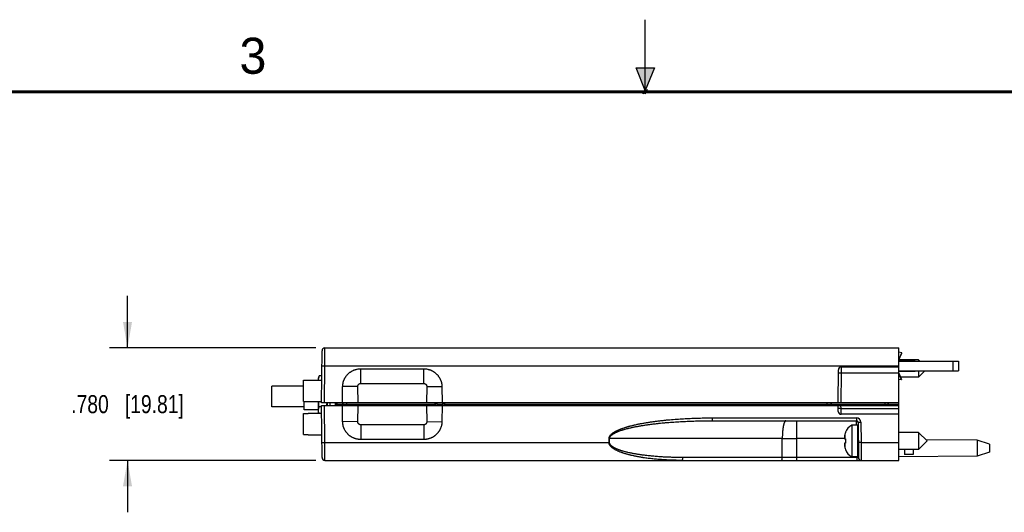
# Model space of a CAD drawing. Header units: inches. Extents: x 0 to 22, y 0 to 17.
# Tile 6 of 24: x 6.7 to 13.5, y 13.6 to 17. Entities that reach past the tile are written whole.
import ezdxf

# ---------------------------------------------------------------- set-up
doc = ezdxf.new("R2010")
doc.units = ezdxf.units.IN
doc.header["$LTSCALE"] = 1.21
doc.header["$MEASUREMENT"] = 0
doc.layers.get('0').update_dxf_attribs({"linetype": 'CONTINUOUS'})
doc.layers.add('DIMENSIONS', color=7, linetype='CONTINUOUS')
doc.styles.get("Standard").update_dxf_attribs({"font": 'txt', "width": 0.8})
doc.styles.add('TEXTSTYLE_2', font='txt')
doc.dimstyles.new('DIMSTYLE_1', dxfattribs={"dimtxt": 0.125, "dimasz": 0.18, "dimexe": 0.18, "dimexo": 0.0625, "dimgap": 0.09, "dimtad": 0, "dimtih": 1, "dimtoh": 1, "dimdec": 3, "dimzin": 4, "dimdsep": 46, "dimtxsty": 'STANDARD', "dimblk": '_FILLED', "dimblk1": '_FILLED', "dimblk2": '_FILLED', "dimcen": 0.09, "dimadec": 0, "dimazin": 0, "dimtp": 0.01, "dimtm": 0.01, "dimtfac": 1, "dimtdec": 3, "dimtofl": 0, "dimtmove": 0, "dimatfit": 3, "dimldrblk": '_FILLED', "dimfxl": 1, "dimtolj": 1, "dimtzin": 4, "dimarcsym": 0})

# ---------------------------------------------------------------- blocks, each defined once
blk = doc.blocks.new('_FILLED')
at = {"color": 0, "linetype": 'BYBLOCK'}
blk.add_solid([(0, 0), (-1, 0.174), (-1, -0.174)], dxfattribs=at)
blk = doc.blocks.new('*D0')
at = {"layer": 'DIMENSIONS', "color": 2, "linetype": 'CONTINUOUS'}
for p, q in [((7.4111, 14.7246), (7.4111, 15.0846)), ((8.7168, 14.7246), (7.2861, 14.7246)), ((8.7168, 13.9446), (7.2861, 13.9446)), ((7.4111, 13.9446), (7.4111, 13.5846))]:
    blk.add_line(p, q, dxfattribs=at)
at = {"layer": 'DIMENSIONS', "color": 2, "linetype": 'CONTINUOUS', "xscale": 0.18, "yscale": 0.18, "zscale": 0.18}
for p, rotation in [((7.4111, 14.7246), 270), ((7.4111, 13.9446), 90)]:
    blk.add_blockref('_FILLED', p, dxfattribs=dict(at, rotation=rotation))
at = {"layer": 'DIMENSIONS', "color": 2, "linetype": 'CONTINUOUS', "insert": (7.4111, 14.3971), "char_height": 0.125, "width": 1.225, "attachment_point": 2, "line_spacing_factor": 0.9}
blk.add_mtext('.780{\\Ftxt.shx;\\W1.000000;\\H0.125000; }[19.81]', dxfattribs=at)

msp = doc.modelspace()

# ---------------------------------------------------------------- hatches: boundary and pattern name
at = {"linetype": 'CONTINUOUS'}
msp.add_hatch(color=2, dxfattribs=at).paths.add_polyline_path([(11, 16.51), (10.9375, 16.6663), (11.0625, 16.6663)])

# ---------------------------------------------------------------- linework, layer by layer
at = {"color": 2, "linetype": 'CONTINUOUS'}
for p, q in [((11, 16.485), (11, 17)), ((11, 16.51), (10.9375, 16.6663)), ((10.9375, 16.6663), (11.0625, 16.6663)), ((11.0625, 16.6663), (11, 16.51)), ((11.015, 16.515), (10.985, 16.485)), ((10.985, 16.485), (11, 16.515)), ((11, 16.485), (11.015, 16.515))]:
    msp.add_line(p, q, dxfattribs=at)
at = {"color": 7, "linetype": 'CONTINUOUS'}
for p, q in [((8.7561, 14.3446), (8.7593, 14.7047)), ((8.7793, 14.7246), (12.7561, 14.7246)), ((12.7561, 13.9446), (12.7561, 14.7246)), ((12.7784, 14.6898), (12.7561, 14.6947)), ((12.7561, 14.6408), (12.7787, 14.6891)), ((12.8944, 14.6406), (12.7561, 14.6406)), ((12.8712, 14.6336), (12.7561, 14.6336)), ((12.7561, 14.6316), (13.1712, 14.6316)), ((12.8712, 14.6336), (12.8712, 14.6316)), ((12.9034, 14.6316), (12.8944, 14.6406)), ((12.8944, 14.6406), (12.8944, 14.6316)), ((13.1712, 14.6316), (13.1712, 14.5646)), ((9.0271, 14.5796), (9.4652, 14.5796)), ((12.3361, 14.3446), (12.3381, 14.5717)), ((12.7561, 14.5916), (12.3581, 14.5916)), ((12.7561, 14.5646), (13.1712, 14.5646)), ((12.7561, 14.5626), (12.8712, 14.5626)), ((12.7561, 14.5503), (12.7756, 14.5065)), ((12.7561, 14.5454), (12.7738, 14.5057)), ((12.8712, 14.5626), (12.8712, 14.5646)), ((12.9364, 14.5646), (12.8944, 14.5225)), ((12.8944, 14.5646), (12.8944, 14.5225)), ((8.6299, 14.3531), (8.6299, 14.5005)), ((8.6299, 14.5005), (8.6633, 14.5005)), ((8.6633, 14.5016), (8.6633, 14.5005)), ((8.6633, 14.5016), (8.7575, 14.5016)), ((8.7393, 14.5319), (8.7341, 14.5126)), ((8.7341, 14.5016), (8.7341, 14.5126)), ((8.7578, 14.5319), (8.7393, 14.5319)), ((12.7753, 14.5058), (12.7561, 14.502)), ((12.7734, 14.5058), (12.7561, 14.5024)), ((12.8944, 14.5225), (12.7685, 14.5225)), ((12.7736, 14.5058), (12.7734, 14.5058)), ((12.7738, 14.5057), (12.7736, 14.5058)), ((12.7738, 14.5057), (12.7756, 14.5065)), ((12.7742, 14.5058), (12.7753, 14.5058)), ((8.4111, 14.3161), (8.4111, 14.4591)), ((8.6299, 14.4591), (8.4111, 14.4591)), ((8.9011, 14.3446), (8.9021, 14.4557)), ((9.5902, 14.4557), (9.5911, 14.3446)), ((8.6299, 14.3531), (8.6633, 14.3531)), ((8.6361, 14.2946), (8.6361, 14.3531)), ((8.6633, 14.3531), (8.6633, 14.352)), ((8.6633, 14.352), (8.7562, 14.352)), ((8.7341, 14.2717), (8.7341, 14.352)), ((12.7561, 14.3446), (8.7561, 14.3446)), ((8.7961, 14.3246), (8.7961, 14.3446)), ((8.8141, 14.3446), (8.8141, 14.3246)), ((8.8511, 14.3446), (8.8511, 14.3246)), ((8.859, 14.3246), (8.859, 14.3446)), ((8.8592, 14.3246), (8.8594, 14.3446)), ((8.9065, 14.3246), (8.9063, 14.3347)), ((12.2858, 14.3246), (12.286, 14.3347)), ((12.6809, 14.3446), (12.6811, 14.3344)), ((8.6361, 14.3161), (8.4111, 14.3161)), ((8.6299, 14.1232), (8.6299, 14.2706)), ((8.6299, 14.2706), (8.6633, 14.2706)), ((8.7341, 14.2946), (8.6361, 14.2946)), ((8.6633, 14.2717), (8.6633, 14.2706)), ((8.6633, 14.2717), (8.7566, 14.2717)), ((8.7562, 14.3154), (8.7393, 14.3154)), ((8.7593, 13.9644), (8.7561, 14.3246)), ((8.7561, 14.3246), (12.7561, 14.3246)), ((8.9021, 14.2135), (8.9011, 14.3246)), ((9.5911, 14.3246), (9.5902, 14.2135)), ((12.3365, 14.2844), (12.3361, 14.3246)), ((12.7561, 14.2646), (12.3565, 14.2646)), ((11.464, 14.2196), (12.4642, 14.2196)), ((12.4742, 14.2097), (12.4764, 13.9644)), ((12.3865, 14.1396), (12.3865, 14.1379)), ((12.4711, 14.1898), (12.4308, 14.1898)), ((12.4308, 14.1898), (12.4308, 13.9693)), ((12.4711, 14.1898), (12.4711, 13.9693)), ((12.8944, 14.1386), (12.7561, 14.1386)), ((12.9534, 14.0796), (12.8944, 14.1386)), ((12.8944, 14.1386), (12.8944, 14.0205)), ((8.6299, 14.1232), (8.6633, 14.1232)), ((8.6633, 14.1232), (8.6633, 14.1221)), ((8.6633, 14.1221), (8.7579, 14.1221)), ((9.4652, 14.0896), (9.0271, 14.0896)), ((12.38, 14.0949), (12.3865, 14.0941)), ((12.3865, 14.0651), (12.38, 14.0643)), ((12.3865, 14.0941), (12.3865, 14.0651)), ((12.9534, 14.0796), (12.8944, 14.0205)), ((13.3, 14.0856), (12.9448, 14.0882)), ((13.3861, 14.0576), (13.3, 14.0856)), ((13.3, 14.0856), (13.3, 13.9736)), ((12.3865, 14.0213), (12.3865, 14.0195)), ((12.4757, 14.0402), (12.4751, 14.0402)), ((12.8944, 14.0205), (12.7561, 14.0205)), ((12.7961, 14.0205), (12.7961, 13.9852)), ((12.8561, 14.0205), (12.8561, 13.9858)), ((13.3861, 14.0016), (13.3, 13.9736)), ((13.3861, 14.0576), (13.3861, 14.0016)), ((8.7793, 13.9446), (12.7561, 13.9446)), ((12.4711, 13.9693), (12.4308, 13.9693)), ((13.3, 13.9736), (12.7561, 13.9696)), ((12.8561, 13.9858), (12.7961, 13.9852))]:
    msp.add_line(p, q, dxfattribs=at)
at = {"color": 9, "linetype": 'CONTINUOUS'}
for p, q in [((8.7784, 14.6007), (8.7793, 14.7246)), ((12.7561, 14.6421), (12.7784, 14.6898)), ((13.1312, 14.6316), (13.1312, 14.5646)), ((8.7584, 14.6007), (8.7784, 14.6007)), ((8.7761, 14.3446), (8.7784, 14.6007)), ((8.7784, 14.6007), (12.7561, 14.6007)), ((9.0271, 14.4778), (9.0271, 14.5796)), ((9.4652, 14.4778), (9.4652, 14.5796)), ((12.3379, 14.5519), (12.3579, 14.5519)), ((12.3579, 14.5519), (12.3561, 14.3446)), ((12.3581, 14.5916), (12.3579, 14.5519)), ((12.3579, 14.5519), (12.7561, 14.5519)), ((12.7561, 14.5447), (12.7734, 14.5058)), ((9.0271, 14.4778), (9.4652, 14.4778)), ((9.0076, 14.458), (8.9021, 14.4557)), ((9.0097, 14.3446), (9.0076, 14.458)), ((9.4846, 14.458), (9.4825, 14.3446)), ((9.4846, 14.458), (9.5902, 14.4557)), ((8.8593, 14.3344), (8.8643, 14.3344)), ((8.8642, 14.3246), (8.8643, 14.3344)), ((8.8643, 14.3344), (8.8644, 14.3446)), ((8.8643, 14.3344), (8.9063, 14.3344)), ((8.9063, 14.3347), (8.9313, 14.3347)), ((8.9313, 14.3347), (8.9313, 14.3446)), ((8.9315, 14.3246), (8.9313, 14.3347)), ((8.9313, 14.3347), (9.5445, 14.3347)), ((9.5445, 14.3347), (9.5445, 14.3446)), ((9.5445, 14.3347), (9.5445, 14.3246)), ((9.557, 14.3347), (9.5973, 14.3347)), ((9.557, 14.3347), (9.557, 14.3246)), ((9.5974, 14.3246), (9.5973, 14.3347)), ((9.6098, 14.3347), (9.6098, 14.3446)), ((9.6099, 14.3246), (9.6098, 14.3347)), ((9.6098, 14.3347), (12.261, 14.3347)), ((12.2608, 14.3246), (12.261, 14.3347)), ((12.261, 14.3347), (12.261, 14.3446)), ((12.261, 14.3347), (12.286, 14.3347)), ((12.2859, 14.3344), (12.6611, 14.3344)), ((12.6609, 14.3446), (12.6611, 14.3344)), ((12.6611, 14.3246), (12.6611, 14.3344)), ((12.6611, 14.3344), (12.6811, 14.3344)), ((12.6861, 14.3344), (12.6811, 14.3344)), ((12.6861, 14.3344), (12.6859, 14.3446)), ((12.6861, 14.3344), (12.7561, 14.3344)), ((8.7784, 14.0685), (8.7761, 14.3246)), ((9.0076, 14.2112), (9.0097, 14.3246)), ((9.4825, 14.3246), (9.4846, 14.2112)), ((12.3563, 14.3039), (12.3561, 14.3246)), ((12.3563, 14.3039), (12.7561, 14.3039)), ((12.3565, 14.2646), (12.3563, 14.3039)), ((9.0076, 14.2112), (8.9021, 14.2135)), ((9.4846, 14.2112), (9.5902, 14.2135)), ((11.464, 14.2394), (12.4642, 14.2394)), ((11.464, 14.2394), (11.464, 14.2196)), ((12.0498, 14.0957), (12.0498, 14.2196)), ((12.4642, 14.2394), (12.4642, 14.2196)), ((12.4645, 14.1898), (12.4642, 14.2196)), ((12.4742, 14.2097), (12.4942, 14.2097)), ((12.4942, 14.2097), (12.4954, 14.0685)), ((9.0271, 14.1913), (9.0271, 14.0896)), ((9.4652, 14.1913), (9.0271, 14.1913)), ((9.4652, 14.1913), (9.4652, 14.0896)), ((8.7584, 14.0685), (8.7784, 14.0685)), ((8.7784, 14.0685), (10.7484, 14.0685)), ((8.7793, 13.9446), (8.7784, 14.0685)), ((10.7484, 14.0685), (10.7485, 14.0957)), ((10.7484, 14.0685), (10.7524, 14.0685)), ((10.7485, 14.0957), (10.7525, 14.0957)), ((10.7524, 14.0685), (10.7525, 14.0957)), ((11.9493, 14.0957), (10.7525, 14.0957)), ((11.9492, 13.9644), (11.9493, 14.0957)), ((11.9493, 14.0957), (12.0498, 14.0957)), ((12.0497, 13.9644), (12.0498, 14.0957)), ((12.3799, 14.0957), (12.0498, 14.0957)), ((12.3829, 14.1255), (12.3829, 14.0945)), ((12.3829, 14.0646), (12.3829, 14.0336)), ((12.4751, 14.1122), (12.4751, 14.0402)), ((12.4954, 14.0685), (12.4754, 14.0685)), ((12.4954, 14.0685), (12.7561, 14.0685)), ((12.4954, 14.0685), (12.4964, 13.9446)), ((11.9492, 13.9644), (11.2598, 13.9644)), ((12.0497, 13.9644), (11.9492, 13.9644)), ((12.0496, 13.9446), (12.0496, 13.9644)), ((12.4664, 13.9644), (12.0497, 13.9644)), ((12.4664, 13.9644), (12.4663, 13.9693)), ((12.4664, 13.9644), (12.4664, 13.9446)), ((12.4764, 13.9644), (12.4664, 13.9644))]:
    msp.add_line(p, q, dxfattribs=at)
at = {"color": 7, "linetype": 'CONTINUOUS', "const_width": 0.02}
msp.add_lwpolyline([(21.5, 16.5), (0.5, 16.5)], dxfattribs=at)
at = {"color": 7, "linetype": 'CONTINUOUS'}
for centre, radius, start, end in [((8.7793, 14.7046), 0.02, 89.99994, 179.49269), ((12.3581, 14.5716), 0.02, 90, 179.5), ((8.1793, 14.3986), 0.6173, 353.10901, 354.9756), ((8.8963, 14.3346), 0.01, 1, 90), ((12.296, 14.3346), 0.01, 91.49057, 179), ((12.6911, 14.3346), 0.01, 181, 270), ((8.8517, 14.2793), 0.1176, 180.00677, 183.74114), ((12.3565, 14.2846), 0.02, 180.5, 270), ((12.4642, 14.2096), 0.01, 0.5, 90), ((12.4788, 14.1049), 0.0981, 160.33119, 167.84111), ((12.4799, 14.1046), 0.0992, 165.51343, 167.82296), ((12.4739, 14.1071), 0.0933, 117.5225, 159.56387), ((12.5409, 14.0935), 0.1616, 174.64763, 177.72704), ((12.4356, 14.1038), 0.0563, 183.92839, 189.10858), ((12.4356, 14.0554), 0.0563, 170.89142, 176.07161), ((12.541, 14.0657), 0.1617, 182.27385, 185.35147), ((12.5957, 14.0796), 0.2177, 167.82098, 172.347), ((12.4751, 14.1229), 0.00394, 180, 269.14218), ((12.5957, 14.0796), 0.2177, 187.653, 192.17902), ((12.4788, 14.0543), 0.0981, 192.15889, 199.66881), ((12.4739, 14.0521), 0.0933, 200.43613, 242.4775), ((12.4751, 14.0363), 0.00394, 90, 180), ((8.7793, 13.9646), 0.02, 180.50731, 270.00006), ((12.4964, 13.9646), 0.02, 180.5, 270)]:
    msp.add_arc(centre, radius, start, end, dxfattribs=at)
at = {"color": 9, "linetype": 'CONTINUOUS'}
for centre, radius, start, end in [((9.5507, 11.159), 3.1758, 89.88772, 90.11296), ((9.6036, 11.1608), 3.1739, 89.88717, 90.1128), ((12.4642, 14.2094), 0.03, 0.50013, 89.99987)]:
    msp.add_arc(centre, radius, start, end, dxfattribs=at)
at = {"color": 7, "linetype": 'CONTINUOUS'}
for points, knots in [([(12.7787, 14.6891), (12.7787, 14.6892), (12.7787, 14.6892), (12.7787, 14.6893), (12.7787, 14.6894), (12.7787, 14.6895), (12.7786, 14.6896), (12.7785, 14.6897), (12.7785, 14.6898), (12.7784, 14.6898), (12.7784, 14.6898)], [0, 0, 0, 0, 0.093183, 0.190299, 0.294808, 0.409429, 0.536119, 0.676235, 0.830683, 1, 1, 1, 1]), ([(8.9021, 14.4557), (8.9021, 14.4597), (8.9026, 14.4679), (8.9042, 14.4779), (8.906, 14.4858), (8.9074, 14.4907), (8.9087, 14.4946), (8.91, 14.4984), (8.9119, 14.5032), (8.9144, 14.5087), (8.9172, 14.5142), (8.9202, 14.5195), (8.9235, 14.5246), (8.927, 14.5296), (8.9308, 14.5344), (8.9348, 14.539), (8.9391, 14.5434), (8.9435, 14.5476), (8.9481, 14.5515), (8.953, 14.5553), (8.958, 14.5588), (8.9631, 14.562), (8.9684, 14.565), (8.9739, 14.5677), (8.9795, 14.5702), (8.9842, 14.572), (8.9881, 14.5733), (8.992, 14.5746), (8.9969, 14.5759), (9.0048, 14.5777), (9.0149, 14.5792), (9.023, 14.5796), (9.0271, 14.5796)], [0, 0, 0, 0, 0.062484, 0.124969, 0.156221, 0.187473, 0.2031, 0.218727, 0.249978, 0.28123, 0.312482, 0.343734, 0.374986, 0.406238, 0.43749, 0.468742, 0.499994, 0.531246, 0.562498, 0.593751, 0.625003, 0.656256, 0.687508, 0.718761, 0.750013, 0.781266, 0.796893, 0.812521, 0.843773, 0.875026, 0.937513, 1, 1, 1, 1]), ([(9.4652, 14.5796), (9.4692, 14.5796), (9.4774, 14.5792), (9.4874, 14.5777), (9.4954, 14.5759), (9.5003, 14.5746), (9.5042, 14.5733), (9.508, 14.572), (9.5128, 14.5702), (9.5184, 14.5677), (9.5238, 14.565), (9.5291, 14.562), (9.5343, 14.5588), (9.5393, 14.5553), (9.5441, 14.5515), (9.5488, 14.5476), (9.5532, 14.5434), (9.5574, 14.539), (9.5614, 14.5344), (9.5652, 14.5296), (9.5688, 14.5246), (9.5721, 14.5195), (9.5751, 14.5142), (9.5779, 14.5087), (9.5804, 14.5032), (9.5822, 14.4984), (9.5836, 14.4946), (9.5848, 14.4907), (9.5862, 14.4858), (9.5881, 14.4779), (9.5896, 14.4679), (9.5901, 14.4597), (9.5902, 14.4557)], [0, 0, 0, 0, 0.062487, 0.124974, 0.156227, 0.187479, 0.203107, 0.218734, 0.249987, 0.281239, 0.312492, 0.343744, 0.374997, 0.406249, 0.437502, 0.468754, 0.500006, 0.531258, 0.56251, 0.593762, 0.625014, 0.656266, 0.687518, 0.71877, 0.750022, 0.781273, 0.7969, 0.812527, 0.843779, 0.875031, 0.937516, 1, 1, 1, 1]), ([(8.7343, 14.5016), (8.7343, 14.5028), (8.7345, 14.5054), (8.7349, 14.5092), (8.7353, 14.513), (8.7361, 14.5181), (8.7374, 14.5244), (8.7386, 14.5294), (8.7393, 14.5319)], [0, 0, 0, 0, 0.123762, 0.247759, 0.372068, 0.496753, 0.747416, 1, 1, 1, 1]), ([(12.7756, 14.5065), (12.7756, 14.5064), (12.7757, 14.5064), (12.7757, 14.5063), (12.7757, 14.5062), (12.7756, 14.5061), (12.7756, 14.506), (12.7755, 14.506), (12.7754, 14.5059), (12.7754, 14.5058), (12.7753, 14.5058)], [0, 0, 0, 0, 0.093183, 0.190299, 0.294808, 0.409429, 0.536119, 0.676235, 0.830683, 1, 1, 1, 1]), ([(8.7393, 14.3154), (8.7385, 14.3215), (8.7374, 14.3306), (8.7362, 14.3428), (8.7357, 14.3489), (8.7355, 14.352)], [0, 0, 0, 0, 0.499995, 0.749997, 1, 1, 1, 1]), ([(8.7341, 14.2793), (8.7341, 14.2808), (8.7342, 14.2838), (8.7344, 14.2884), (8.7349, 14.2929), (8.7355, 14.2974), (8.7362, 14.3019), (8.7371, 14.3064), (8.7381, 14.3109), (8.7389, 14.3139), (8.7393, 14.3154)], [0, 0, 0, 0, 0.123801, 0.24774, 0.371945, 0.496525, 0.62157, 0.747141, 0.873279, 1, 1, 1, 1]), ([(9.0271, 14.0896), (9.023, 14.0896), (9.0169, 14.0899), (9.0088, 14.0909), (9.0028, 14.0919), (8.9969, 14.0932), (8.992, 14.0946), (8.9881, 14.0958), (8.9842, 14.0971), (8.9795, 14.0989), (8.9739, 14.1014), (8.9684, 14.1041), (8.9631, 14.1071), (8.9588, 14.1098), (8.9555, 14.1121), (8.9522, 14.1145), (8.9481, 14.1176), (8.9435, 14.1216), (8.9391, 14.1258), (8.9348, 14.1302), (8.9308, 14.1348), (8.927, 14.1396), (8.9235, 14.1445), (8.9202, 14.1497), (8.9172, 14.155), (8.9144, 14.1604), (8.9119, 14.166), (8.9096, 14.1716), (8.9077, 14.1774), (8.906, 14.1833), (8.9042, 14.1912), (8.9026, 14.2013), (8.9021, 14.2094), (8.9021, 14.2135)], [0, 0, 0, 0, 0.062486, 0.093738, 0.12499, 0.156242, 0.187494, 0.203121, 0.218749, 0.250001, 0.281253, 0.312505, 0.343757, 0.375008, 0.390635, 0.406263, 0.437514, 0.468766, 0.500018, 0.531269, 0.562521, 0.593772, 0.625024, 0.656275, 0.687526, 0.718777, 0.750029, 0.78128, 0.812531, 0.843782, 0.875033, 0.937517, 1, 1, 1, 1]), ([(9.5902, 14.2135), (9.5901, 14.2094), (9.5896, 14.2013), (9.5881, 14.1912), (9.5862, 14.1833), (9.5846, 14.1774), (9.5826, 14.1716), (9.5804, 14.166), (9.5779, 14.1604), (9.5751, 14.155), (9.5721, 14.1497), (9.5688, 14.1445), (9.5652, 14.1396), (9.5614, 14.1348), (9.5574, 14.1302), (9.5532, 14.1258), (9.5488, 14.1216), (9.5441, 14.1176), (9.5401, 14.1145), (9.5368, 14.1121), (9.5334, 14.1098), (9.5291, 14.1071), (9.5238, 14.1041), (9.5184, 14.1014), (9.5128, 14.0989), (9.508, 14.0971), (9.5042, 14.0958), (9.5003, 14.0946), (9.4954, 14.0932), (9.4894, 14.0919), (9.4834, 14.0909), (9.4753, 14.0899), (9.4692, 14.0896), (9.4652, 14.0896)], [0, 0, 0, 0, 0.062483, 0.124967, 0.156218, 0.187469, 0.21872, 0.249971, 0.281223, 0.312474, 0.343725, 0.374976, 0.406228, 0.437479, 0.468731, 0.499982, 0.531234, 0.562486, 0.593737, 0.609365, 0.624992, 0.656243, 0.687495, 0.718747, 0.749999, 0.781251, 0.796879, 0.812506, 0.843758, 0.87501, 0.906262, 0.937514, 1, 1, 1, 1]), ([(10.7525, 14.0957), (10.7525, 14.0961), (10.7525, 14.0971), (10.7527, 14.0985), (10.7529, 14.1), (10.7532, 14.1014), (10.7536, 14.1028), (10.7541, 14.1041), (10.7547, 14.1055), (10.7555, 14.1072), (10.7567, 14.1093), (10.7584, 14.1117), (10.7602, 14.1139), (10.7621, 14.1161), (10.7642, 14.1181), (10.7663, 14.1201), (10.7685, 14.1219), (10.7708, 14.1237), (10.7731, 14.1254), (10.7755, 14.1271), (10.778, 14.1286), (10.7804, 14.1302), (10.7829, 14.1316), (10.7854, 14.133), (10.788, 14.1344), (10.7914, 14.1362), (10.7957, 14.1383), (10.8001, 14.1404), (10.8036, 14.1419), (10.8072, 14.1434), (10.8134, 14.146), (10.8224, 14.1494), (10.8315, 14.1526), (10.8388, 14.155), (10.8444, 14.1567), (10.8499, 14.1584), (10.8573, 14.1606), (10.8666, 14.1631), (10.8759, 14.1656), (10.8834, 14.1674), (10.8909, 14.1692), (10.8984, 14.171), (10.9059, 14.1727), (10.9172, 14.1751), (10.9305, 14.1778), (10.9456, 14.1807), (10.957, 14.1827), (10.9684, 14.1847), (10.9798, 14.1866), (10.9912, 14.1884), (11.0027, 14.1901), (11.0141, 14.1918), (11.0256, 14.1934), (11.037, 14.1949), (11.0485, 14.1964), (11.06, 14.1978), (11.0715, 14.1991), (11.083, 14.2004), (11.0983, 14.2021), (11.1136, 14.2036), (11.129, 14.2051), (11.1444, 14.2065), (11.1636, 14.2081), (11.1866, 14.2099), (11.2097, 14.2115), (11.2328, 14.2129), (11.2559, 14.2142), (11.2867, 14.2157), (11.3175, 14.217), (11.3483, 14.218), (11.3715, 14.2186), (11.3946, 14.219), (11.4254, 14.2194), (11.4486, 14.2196), (11.464, 14.2196)], [0, 0, 0, 0, 0.001954, 0.003907, 0.005861, 0.007815, 0.009769, 0.011722, 0.013676, 0.01563, 0.019537, 0.023444, 0.027351, 0.031258, 0.035165, 0.039072, 0.042979, 0.046886, 0.050794, 0.054701, 0.058608, 0.062515, 0.066422, 0.070328, 0.074235, 0.078142, 0.085956, 0.093769, 0.097676, 0.101582, 0.109396, 0.125021, 0.140647, 0.14846, 0.156273, 0.164086, 0.171899, 0.187524, 0.20315, 0.210963, 0.218775, 0.234401, 0.242213, 0.250026, 0.281276, 0.296901, 0.312526, 0.328151, 0.343775, 0.3594, 0.375025, 0.39065, 0.406275, 0.421899, 0.437524, 0.453149, 0.468773, 0.484398, 0.500023, 0.531272, 0.546896, 0.562521, 0.59377, 0.625019, 0.656267, 0.687516, 0.718765, 0.750013, 0.81251, 0.843759, 0.875007, 0.906255, 0.937504, 1, 1, 1, 1])]:
    msp.add_open_spline(points, degree=3, knots=knots, dxfattribs=at)
at = {"color": 9, "linetype": 'CONTINUOUS'}
for points, knots in [([(9.0076, 14.458), (9.0076, 14.4586), (9.0076, 14.4599), (9.0079, 14.4618), (9.0083, 14.4634), (9.0086, 14.4646), (9.0091, 14.4659), (9.0098, 14.4673), (9.0106, 14.4687), (9.0113, 14.4698), (9.0121, 14.4708), (9.0132, 14.472), (9.0143, 14.4731), (9.0154, 14.4739), (9.0164, 14.4747), (9.0178, 14.4755), (9.0192, 14.4762), (9.0204, 14.4767), (9.0217, 14.4771), (9.0232, 14.4775), (9.0252, 14.4778), (9.0264, 14.4778), (9.0271, 14.4778)], [0, 0, 0, 0, 0.062494, 0.124988, 0.187482, 0.218739, 0.249996, 0.31249, 0.374985, 0.406242, 0.437499, 0.499994, 0.562489, 0.593747, 0.625004, 0.6875, 0.749996, 0.781253, 0.812511, 0.875007, 0.937503, 1, 1, 1, 1]), ([(9.4652, 14.4778), (9.4658, 14.4778), (9.4671, 14.4778), (9.469, 14.4775), (9.4706, 14.4771), (9.4718, 14.4767), (9.473, 14.4762), (9.4745, 14.4755), (9.4759, 14.4747), (9.4769, 14.4739), (9.4779, 14.4731), (9.4791, 14.472), (9.4802, 14.4708), (9.481, 14.4698), (9.4817, 14.4687), (9.4825, 14.4673), (9.4832, 14.4659), (9.4836, 14.4646), (9.484, 14.4634), (9.4844, 14.4618), (9.4846, 14.4599), (9.4847, 14.4586), (9.4846, 14.458)], [0, 0, 0, 0, 0.062497, 0.124993, 0.187489, 0.218747, 0.250004, 0.3125, 0.374996, 0.406253, 0.437511, 0.500006, 0.562501, 0.593758, 0.625015, 0.68751, 0.750004, 0.781261, 0.812518, 0.875012, 0.937506, 1, 1, 1, 1]), ([(9.557, 14.3347), (9.557, 14.3351), (9.5569, 14.3357), (9.5569, 14.3367), (9.5567, 14.3376), (9.5566, 14.3385), (9.5564, 14.3394), (9.5561, 14.3402), (9.5558, 14.341), (9.5555, 14.3417), (9.5551, 14.3423), (9.5547, 14.3429), (9.5543, 14.3434), (9.5539, 14.3438), (9.5534, 14.3442), (9.553, 14.3444), (9.5527, 14.3445), (9.5525, 14.3445), (9.5522, 14.3446), (9.5521, 14.3446), (9.552, 14.3446)], [0, 0, 0, 0, 0.081198, 0.161719, 0.241005, 0.318515, 0.393742, 0.466219, 0.535536, 0.601349, 0.663402, 0.721544, 0.775753, 0.826169, 0.873123, 0.917171, 0.938363, 0.959144, 0.979645, 1, 1, 1, 1]), ([(9.5973, 14.3347), (9.5973, 14.3351), (9.5973, 14.3357), (9.5972, 14.3367), (9.5971, 14.3376), (9.5969, 14.3385), (9.5967, 14.3394), (9.5965, 14.3402), (9.5962, 14.341), (9.5959, 14.3417), (9.5955, 14.3423), (9.5951, 14.3429), (9.5947, 14.3434), (9.5942, 14.3438), (9.5938, 14.3442), (9.5934, 14.3444), (9.5931, 14.3445), (9.5928, 14.3445), (9.5926, 14.3446), (9.5924, 14.3446), (9.5923, 14.3446)], [0, 0, 0, 0, 0.081198, 0.161719, 0.241005, 0.318515, 0.393742, 0.466219, 0.535536, 0.601349, 0.663402, 0.721544, 0.775753, 0.826169, 0.873123, 0.917171, 0.938363, 0.959144, 0.979645, 1, 1, 1, 1]), ([(12.6911, 14.3246), (12.691, 14.3246), (12.6908, 14.3246), (12.6905, 14.3246), (12.6901, 14.3247), (12.6897, 14.3249), (12.6892, 14.3252), (12.6888, 14.3256), (12.6884, 14.3261), (12.688, 14.3266), (12.6876, 14.3273), (12.6873, 14.328), (12.687, 14.3287), (12.6868, 14.3294), (12.6866, 14.33), (12.6865, 14.3306), (12.6863, 14.3314), (12.6862, 14.3322), (12.6861, 14.3329), (12.6861, 14.3335), (12.6861, 14.3341), (12.6861, 14.3344)], [0, 0, 0, 0, 0.019339, 0.03876, 0.078482, 0.120194, 0.164685, 0.212588, 0.264389, 0.320409, 0.380827, 0.445693, 0.51492, 0.588289, 0.626424, 0.66545, 0.745885, 0.828972, 0.871282, 0.913963, 1, 1, 1, 1]), ([(8.9064, 14.329), (8.9057, 14.3287), (8.9042, 14.3282), (8.902, 14.3274), (8.8998, 14.3267), (8.8981, 14.3262), (8.8966, 14.3258), (8.8956, 14.3255), (8.8946, 14.3253), (8.8936, 14.325), (8.8926, 14.3248), (8.8916, 14.3247), (8.8909, 14.3246), (8.8903, 14.3246), (8.89, 14.3246), (8.8898, 14.3246)], [0, 0, 0, 0, 0.136367, 0.271136, 0.403833, 0.533803, 0.597493, 0.660125, 0.721512, 0.781431, 0.839608, 0.895701, 0.949312, 0.975055, 1, 1, 1, 1]), ([(12.3024, 14.3246), (12.3023, 14.3246), (12.302, 14.3246), (12.3014, 14.3246), (12.3006, 14.3247), (12.2997, 14.3248), (12.2987, 14.325), (12.2977, 14.3253), (12.2967, 14.3255), (12.2956, 14.3258), (12.2942, 14.3262), (12.2924, 14.3267), (12.2902, 14.3274), (12.2881, 14.3282), (12.2866, 14.3287), (12.2859, 14.329)], [0, 0, 0, 0, 0.024941, 0.050685, 0.104298, 0.160392, 0.218569, 0.278488, 0.339875, 0.402506, 0.466196, 0.596168, 0.728865, 0.863633, 1, 1, 1, 1]), ([(12.3563, 14.3039), (12.3557, 14.3039), (12.3544, 14.3039), (12.3524, 14.3038), (12.3505, 14.3038), (12.3487, 14.3038), (12.3469, 14.3038), (12.3452, 14.3038), (12.3437, 14.3038), (12.3422, 14.3039), (12.3411, 14.3039), (12.3403, 14.3039), (12.3397, 14.3039), (12.3392, 14.3039), (12.3387, 14.3039), (12.3382, 14.3039), (12.3378, 14.3039), (12.3375, 14.3039), (12.3372, 14.304), (12.3369, 14.304), (12.3367, 14.304), (12.3366, 14.304), (12.3365, 14.304), (12.3364, 14.304), (12.3364, 14.304), (12.3364, 14.304), (12.3363, 14.304), (12.3363, 14.304), (12.3363, 14.304), (12.3363, 14.304), (12.3363, 14.304), (12.3363, 14.304)], [0, 0, 0, 0, 0.097951, 0.194957, 0.290085, 0.382419, 0.471071, 0.555187, 0.633959, 0.706627, 0.772493, 0.802675, 0.830924, 0.857173, 0.881359, 0.903423, 0.923314, 0.940983, 0.956389, 0.969496, 0.980274, 0.988701, 0.992028, 0.994765, 0.995912, 0.996912, 0.997766, 0.998476, 0.999044, 0.999477, 1, 1, 1, 1]), ([(9.0271, 14.1913), (9.0264, 14.1913), (9.0252, 14.1914), (9.0232, 14.1916), (9.0217, 14.192), (9.0204, 14.1925), (9.0192, 14.1929), (9.0178, 14.1936), (9.0164, 14.1945), (9.0154, 14.1952), (9.0143, 14.196), (9.0132, 14.1971), (9.0121, 14.1983), (9.0113, 14.1994), (9.0106, 14.2004), (9.0098, 14.2018), (9.0091, 14.2033), (9.0086, 14.2045), (9.0083, 14.2057), (9.0079, 14.2073), (9.0076, 14.2092), (9.0076, 14.2105), (9.0076, 14.2112)], [0, 0, 0, 0, 0.062497, 0.124993, 0.187489, 0.218747, 0.250004, 0.3125, 0.374996, 0.406253, 0.437511, 0.500006, 0.562501, 0.593758, 0.625015, 0.68751, 0.750004, 0.781261, 0.812518, 0.875012, 0.937506, 1, 1, 1, 1]), ([(9.4846, 14.2112), (9.4847, 14.2105), (9.4846, 14.2092), (9.4844, 14.2073), (9.484, 14.2057), (9.4836, 14.2045), (9.4832, 14.2033), (9.4825, 14.2018), (9.4817, 14.2004), (9.481, 14.1994), (9.4802, 14.1983), (9.4791, 14.1971), (9.4779, 14.196), (9.4769, 14.1952), (9.4759, 14.1945), (9.4745, 14.1936), (9.473, 14.1929), (9.4718, 14.1925), (9.4706, 14.192), (9.469, 14.1916), (9.4671, 14.1914), (9.4658, 14.1913), (9.4652, 14.1913)], [0, 0, 0, 0, 0.062494, 0.124988, 0.187482, 0.218739, 0.249996, 0.31249, 0.374985, 0.406242, 0.437499, 0.499994, 0.562489, 0.593747, 0.625004, 0.6875, 0.749996, 0.781253, 0.812511, 0.875007, 0.937503, 1, 1, 1, 1]), ([(10.7485, 14.0957), (10.7485, 14.0962), (10.7485, 14.0971), (10.7486, 14.0986), (10.7488, 14.1001), (10.7491, 14.102), (10.7497, 14.1044), (10.7505, 14.1067), (10.7513, 14.1085), (10.7521, 14.1103), (10.7533, 14.1124), (10.7548, 14.1149), (10.7565, 14.1173), (10.7584, 14.1196), (10.7603, 14.1218), (10.7623, 14.1239), (10.7651, 14.1267), (10.7681, 14.1292), (10.7711, 14.1317), (10.7743, 14.1341), (10.7783, 14.1369), (10.7832, 14.1401), (10.7874, 14.1426), (10.7908, 14.1445), (10.7942, 14.1464), (10.7986, 14.1487), (10.803, 14.1508), (10.8065, 14.1525), (10.8101, 14.1542), (10.8145, 14.1562), (10.82, 14.1585), (10.8254, 14.1607), (10.8309, 14.1628), (10.8364, 14.1649), (10.8419, 14.1668), (10.8493, 14.1694), (10.8567, 14.1719), (10.8642, 14.1742), (10.8698, 14.1759), (10.8755, 14.1776), (10.8811, 14.1792), (10.8868, 14.1808), (10.8925, 14.1823), (10.8981, 14.1838), (10.9057, 14.1857), (10.9133, 14.1876), (10.921, 14.1894), (10.9324, 14.1921), (10.9458, 14.195), (10.9612, 14.1981), (10.9727, 14.2003), (10.9842, 14.2025), (10.9997, 14.2052), (11.019, 14.2084), (11.0383, 14.2113), (11.0539, 14.2136), (11.0655, 14.2152), (11.0771, 14.2167), (11.0888, 14.2182), (11.1005, 14.2196), (11.116, 14.2214), (11.1355, 14.2235), (11.1589, 14.2258), (11.1823, 14.2279), (11.2057, 14.2298), (11.2292, 14.2315), (11.2526, 14.2331), (11.2761, 14.2344), (11.2995, 14.2356), (11.323, 14.2366), (11.3465, 14.2375), (11.37, 14.2382), (11.3935, 14.2387), (11.4248, 14.2392), (11.4483, 14.2394), (11.464, 14.2394)], [0, 0, 0, 0, 0.001953, 0.003906, 0.005859, 0.007813, 0.011718, 0.015623, 0.017576, 0.01953, 0.023435, 0.027341, 0.031247, 0.035154, 0.03906, 0.042966, 0.046872, 0.054684, 0.05859, 0.062497, 0.070309, 0.078121, 0.085934, 0.08984, 0.093747, 0.101559, 0.109372, 0.113278, 0.117185, 0.124997, 0.13281, 0.140622, 0.148435, 0.156248, 0.16406, 0.171873, 0.187498, 0.195311, 0.203123, 0.210936, 0.218748, 0.226561, 0.234374, 0.242186, 0.249999, 0.265624, 0.273437, 0.281249, 0.312499, 0.328124, 0.343749, 0.359374, 0.374999, 0.406249, 0.437499, 0.453125, 0.46875, 0.484375, 0.5, 0.515625, 0.53125, 0.5625, 0.59375, 0.625, 0.65625, 0.6875, 0.71875, 0.75, 0.78125, 0.8125, 0.84375, 0.875, 0.90625, 0.9375, 1, 1, 1, 1]), ([(11.9744, 14.2196), (11.9742, 14.2196), (11.9738, 14.2195), (11.9732, 14.2194), (11.9726, 14.2192), (11.972, 14.219), (11.9713, 14.2186), (11.9707, 14.2182), (11.9701, 14.2177), (11.9695, 14.2172), (11.9689, 14.2166), (11.9683, 14.2159), (11.9677, 14.2151), (11.9672, 14.2142), (11.9666, 14.2133), (11.966, 14.2123), (11.9654, 14.2113), (11.9648, 14.2101), (11.9643, 14.2089), (11.9637, 14.2077), (11.9632, 14.2064), (11.9626, 14.205), (11.9621, 14.2035), (11.9614, 14.2014), (11.9605, 14.1987), (11.9595, 14.1952), (11.9585, 14.1914), (11.9576, 14.1875), (11.9567, 14.1833), (11.9559, 14.1789), (11.9551, 14.1743), (11.9543, 14.1695), (11.9536, 14.1645), (11.9529, 14.1594), (11.9523, 14.1541), (11.9518, 14.1487), (11.9513, 14.1431), (11.9508, 14.1375), (11.9504, 14.1317), (11.9501, 14.1258), (11.9498, 14.1199), (11.9496, 14.1139), (11.9494, 14.1058), (11.9493, 14.0997), (11.9493, 14.0957)], [0, 0, 0, 0, 0.004714, 0.009494, 0.014403, 0.0195, 0.024836, 0.030454, 0.036394, 0.042686, 0.049355, 0.056422, 0.063903, 0.071811, 0.080155, 0.088945, 0.098184, 0.107877, 0.118025, 0.128631, 0.139693, 0.15121, 0.16318, 0.1756, 0.201775, 0.2297, 0.259329, 0.290609, 0.323481, 0.357881, 0.393737, 0.430973, 0.469511, 0.509267, 0.550152, 0.592078, 0.634949, 0.67867, 0.723142, 0.768264, 0.813935, 0.860049, 0.906503, 1, 1, 1, 1]), ([(11.2558, 13.9446), (11.2445, 13.9446), (11.2276, 13.9447), (11.2051, 13.9452), (11.1882, 13.9456), (11.1712, 13.9463), (11.1487, 13.9473), (11.1206, 13.9489), (11.0924, 13.9511), (11.07, 13.9531), (11.0531, 13.9548), (11.0363, 13.9567), (11.0195, 13.9587), (11.0027, 13.961), (10.9888, 13.963), (10.9776, 13.9647), (10.9693, 13.9661), (10.9609, 13.9675), (10.9526, 13.969), (10.9443, 13.9706), (10.936, 13.9722), (10.9277, 13.9738), (10.9166, 13.9762), (10.9056, 13.9786), (10.8946, 13.9813), (10.8864, 13.9834), (10.8782, 13.9855), (10.8701, 13.9878), (10.8633, 13.9898), (10.8579, 13.9914), (10.8525, 13.9931), (10.8471, 13.9949), (10.8418, 13.9967), (10.8364, 13.9986), (10.8298, 14.001), (10.8232, 14.0036), (10.818, 14.0057), (10.8128, 14.0079), (10.8063, 14.0108), (10.7986, 14.0145), (10.7924, 14.0178), (10.7875, 14.0207), (10.7838, 14.0229), (10.7802, 14.0251), (10.7767, 14.0275), (10.7732, 14.03), (10.7699, 14.0327), (10.7666, 14.0354), (10.7635, 14.0384), (10.7605, 14.0415), (10.7577, 14.0447), (10.7551, 14.0482), (10.7533, 14.0513), (10.7519, 14.0538), (10.751, 14.0558), (10.7503, 14.0578), (10.7497, 14.0595), (10.7494, 14.0609), (10.7491, 14.062), (10.7489, 14.0631), (10.7487, 14.0641), (10.7486, 14.0652), (10.7485, 14.0667), (10.7484, 14.0678), (10.7484, 14.0685)], [0, 0, 0, 0, 0.062338, 0.093507, 0.124676, 0.155844, 0.187013, 0.24935, 0.31169, 0.342861, 0.374033, 0.405206, 0.436381, 0.467558, 0.498737, 0.514328, 0.529919, 0.545511, 0.561104, 0.576698, 0.592293, 0.607889, 0.623486, 0.654684, 0.670286, 0.68589, 0.701496, 0.717104, 0.732715, 0.740522, 0.74833, 0.763947, 0.771758, 0.779569, 0.795196, 0.810828, 0.818647, 0.826467, 0.842114, 0.857771, 0.873439, 0.881279, 0.889124, 0.896973, 0.904828, 0.912689, 0.920558, 0.928436, 0.936324, 0.944224, 0.952138, 0.960067, 0.968015, 0.971997, 0.975984, 0.979977, 0.983974, 0.985974, 0.987976, 0.989978, 0.991982, 0.993986, 0.99599, 1, 1, 1, 1]), ([(11.2598, 13.9644), (11.2487, 13.9644), (11.2321, 13.9645), (11.2098, 13.9649), (11.1932, 13.9653), (11.1765, 13.9658), (11.1543, 13.9666), (11.1321, 13.9677), (11.1099, 13.969), (11.0877, 13.9705), (11.0656, 13.9722), (11.0434, 13.9743), (11.0268, 13.9759), (11.0103, 13.9778), (10.9965, 13.9794), (10.9855, 13.9808), (10.9772, 13.9819), (10.9689, 13.9831), (10.9607, 13.9843), (10.9525, 13.9856), (10.9442, 13.9869), (10.936, 13.9882), (10.9278, 13.9897), (10.9196, 13.9911), (10.9114, 13.9927), (10.9032, 13.9943), (10.8923, 13.9966), (10.8815, 13.999), (10.8706, 14.0016), (10.8598, 14.0043), (10.8491, 14.0072), (10.8384, 14.0103), (10.8318, 14.0124), (10.8265, 14.0142), (10.8226, 14.0155), (10.8186, 14.0169), (10.8147, 14.0184), (10.8108, 14.0199), (10.8057, 14.0219), (10.8005, 14.0241), (10.7954, 14.0264), (10.7917, 14.0282), (10.7886, 14.0298), (10.7861, 14.0311), (10.7836, 14.0324), (10.7806, 14.0341), (10.7776, 14.036), (10.7753, 14.0375), (10.7736, 14.0387), (10.7718, 14.0399), (10.7702, 14.0411), (10.7685, 14.0424), (10.7669, 14.0437), (10.7653, 14.0451), (10.7637, 14.0465), (10.7623, 14.048), (10.7603, 14.0501), (10.7586, 14.0522), (10.7569, 14.0545), (10.7558, 14.0564), (10.7549, 14.0582), (10.754, 14.0602), (10.7534, 14.0618), (10.7531, 14.0632), (10.7529, 14.0643), (10.7527, 14.0653), (10.7525, 14.0664), (10.7525, 14.0674), (10.7524, 14.0681), (10.7524, 14.0685)], [0, 0, 0, 0, 0.062414, 0.093621, 0.124828, 0.156034, 0.18724, 0.249653, 0.280859, 0.312066, 0.37448, 0.405688, 0.436896, 0.468105, 0.499315, 0.514921, 0.530527, 0.546133, 0.561739, 0.577346, 0.592954, 0.608562, 0.62417, 0.639779, 0.655389, 0.670999, 0.686611, 0.717836, 0.733451, 0.749067, 0.780303, 0.795925, 0.81155, 0.819363, 0.827178, 0.834993, 0.84281, 0.850627, 0.858446, 0.874088, 0.881912, 0.889738, 0.897567, 0.901482, 0.905399, 0.913234, 0.921073, 0.924994, 0.928917, 0.932841, 0.936767, 0.940695, 0.944624, 0.948556, 0.952491, 0.956428, 0.960368, 0.968257, 0.972209, 0.976165, 0.980126, 0.984092, 0.988063, 0.99005, 0.992039, 0.994028, 0.996018, 0.998009, 1, 1, 1, 1]), ([(11.2558, 13.9446), (11.2558, 13.9446), (11.2559, 13.9446), (11.256, 13.9446), (11.2562, 13.9447), (11.2564, 13.9448), (11.2566, 13.945), (11.2568, 13.9452), (11.257, 13.9454), (11.2572, 13.9457), (11.2574, 13.9461), (11.2575, 13.9465), (11.2577, 13.9469), (11.2579, 13.9474), (11.258, 13.9479), (11.2582, 13.9485), (11.2584, 13.9491), (11.2585, 13.9497), (11.2587, 13.9506), (11.2589, 13.9518), (11.2592, 13.9534), (11.2594, 13.9551), (11.2595, 13.9568), (11.2597, 13.9586), (11.2598, 13.9605), (11.2598, 13.9625), (11.2598, 13.9637), (11.2598, 13.9644)], [0, 0, 0, 0, 0.004714, 0.009494, 0.019487, 0.030431, 0.042655, 0.056386, 0.071772, 0.088904, 0.107836, 0.128589, 0.151168, 0.175559, 0.201736, 0.229663, 0.259293, 0.290576, 0.32345, 0.393707, 0.469484, 0.550129, 0.634929, 0.723127, 0.813924, 0.906496, 1, 1, 1, 1]), ([(11.9452, 13.9446), (11.9452, 13.9446), (11.9453, 13.9446), (11.9454, 13.9446), (11.9456, 13.9447), (11.9458, 13.9448), (11.946, 13.945), (11.9462, 13.9452), (11.9463, 13.9454), (11.9465, 13.9457), (11.9467, 13.9461), (11.9469, 13.9465), (11.9471, 13.9469), (11.9472, 13.9474), (11.9474, 13.9479), (11.9476, 13.9485), (11.9477, 13.9491), (11.9479, 13.9497), (11.9481, 13.9506), (11.9483, 13.9518), (11.9485, 13.9534), (11.9487, 13.9551), (11.9489, 13.9568), (11.949, 13.9586), (11.9491, 13.9605), (11.9492, 13.9625), (11.9492, 13.9637), (11.9492, 13.9644)], [0, 0, 0, 0, 0.004714, 0.009494, 0.019487, 0.030431, 0.042655, 0.056386, 0.071772, 0.088904, 0.107836, 0.128589, 0.151168, 0.175559, 0.201736, 0.229663, 0.259293, 0.290576, 0.32345, 0.393707, 0.469484, 0.550129, 0.634929, 0.723127, 0.813924, 0.906496, 1, 1, 1, 1])]:
    msp.add_open_spline(points, degree=3, knots=knots, dxfattribs=at)

# ---------------------------------------------------------------- texts
at = {"color": 2, "linetype": 'CONTINUOUS', "insert": (8.1875, 16.875), "char_height": 0.25, "width": 0.25, "attachment_point": 1, "line_spacing_factor": 0.9, "style": 'TEXTSTYLE_2'}
msp.add_mtext('3', dxfattribs=at)

# ---------------------------------------------------------------- dimensions: what is measured, and where the dimension line sits
at = {"layer": 'DIMENSIONS', "color": 2, "linetype": 'CONTINUOUS'}
dim = msp.add_linear_dim(base=(7.4111, 13.9446), p1=(8.7168, 14.7246), p2=(8.7168, 13.9446), angle=270, dimstyle='DIMSTYLE_1', dxfattribs=at)
dim.commit()
dim.dimension.update_dxf_attribs({"geometry": '*D0', "text_midpoint": (7.2861, 14.3346), "dimtype": 160})

doc.saveas('drawing.dxf')
